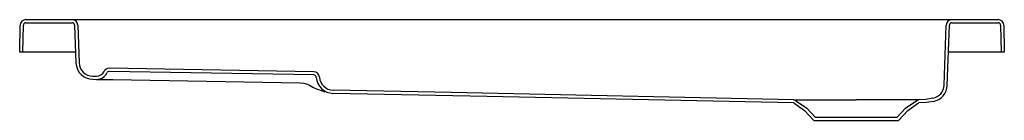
# Model space of a CAD drawing. Header units: millimetres. Extents: x 5156.21 to 5157.41, y 3660.38 to 3660.5.
import ezdxf

# ---------------------------------------------------------------- set-up
doc = ezdxf.new("R2010")
doc.units = ezdxf.units.MM
doc.layers.add('SANINDUSA', color=3, linetype='Continuous')

msp = doc.modelspace()

# ---------------------------------------------------------------- linework, layer by layer
at = {"layer": 'SANINDUSA'}
for p, q in [((5156.2148, 3660.5047), (5156.2711, 3660.5047)), ((5156.2148, 3660.5008), (5156.2711, 3660.5008)), ((5156.2711, 3660.5047), (5156.2981, 3660.5047)), ((5156.2981, 3660.5047), (5157.3177, 3660.5047)), ((5157.3177, 3660.5047), (5157.3447, 3660.5047)), ((5157.3447, 3660.5047), (5157.401, 3660.5047)), ((5157.3447, 3660.5008), (5157.401, 3660.5008)), ((5156.2072, 3660.4647), (5156.2078, 3660.4978)), ((5156.2111, 3660.4647), (5156.2117, 3660.4978)), ((5156.2742, 3660.4978), (5156.2758, 3660.4516)), ((5156.2781, 3660.498), (5156.2797, 3660.4518)), ((5157.3351, 3660.4243), (5157.3377, 3660.498)), ((5157.339, 3660.4242), (5157.3416, 3660.4978)), ((5157.4041, 3660.4978), (5157.4047, 3660.4647)), ((5157.408, 3660.4978), (5157.4086, 3660.4647)), ((5156.2111, 3660.4647), (5156.2072, 3660.4647)), ((5156.2122, 3660.4647), (5156.2111, 3660.4647)), ((5156.2754, 3660.4647), (5156.2122, 3660.4647)), ((5157.4036, 3660.4647), (5157.3404, 3660.4647)), ((5157.4047, 3660.4647), (5157.4036, 3660.4647)), ((5157.4086, 3660.4647), (5157.4047, 3660.4647)), ((5156.5661, 3660.4407), (5156.3165, 3660.445)), ((5156.566, 3660.4368), (5156.3165, 3660.4411)), ((5156.2964, 3660.4354), (5156.3009, 3660.4353)), ((5156.2964, 3660.4315), (5156.3008, 3660.4314)), ((5156.3208, 3660.4311), (5156.5496, 3660.4271)), ((5156.5582, 3660.4255), (5156.561, 3660.4242)), ((5156.561, 3660.4242), (5156.5629, 3660.4232)), ((5157.1539, 3660.4057), (5157.1676, 3660.3961)), ((5157.2882, 3660.3961), (5157.3019, 3660.4057)), ((5157.1517, 3660.4025), (5157.165, 3660.3931)), ((5157.165, 3660.3931), (5157.1762, 3660.3811)), ((5157.1676, 3660.3961), (5157.1779, 3660.385)), ((5157.2779, 3660.385), (5157.2882, 3660.3961)), ((5157.2796, 3660.3811), (5157.2908, 3660.3931)), ((5157.2908, 3660.3931), (5157.3041, 3660.4025)), ((5157.1762, 3660.3811), (5157.2796, 3660.3811)), ((5157.1779, 3660.385), (5157.2779, 3660.385))]:
    msp.add_line(p, q, dxfattribs=at)
at = {"layer": 'SANINDUSA', "flags": 128}
for points in [[(5156.3008, 3660.4314), (5156.3009, 3660.4314), (5156.3013, 3660.4314), (5156.3018, 3660.4314), (5156.3025, 3660.4314), (5156.3035, 3660.4314), (5156.3046, 3660.4313), (5156.306, 3660.4313), (5156.3074, 3660.4313), (5156.3091, 3660.4313), (5156.3108, 3660.4312), (5156.3127, 3660.4312), (5156.3146, 3660.4312), (5156.3167, 3660.4311), (5156.3187, 3660.4311), (5156.3208, 3660.4311)], [(5156.5496, 3660.4271), (5156.5539, 3660.4266), (5156.5582, 3660.4255)], [(5157.1517, 3660.4064), (5156.7342, 3660.4152), (5156.5896, 3660.4182)], [(5157.1516, 3660.4025), (5156.7777, 3660.4103), (5156.5895, 3660.4143)], [(5157.1517, 3660.4064), (5157.1529, 3660.4062), (5157.1539, 3660.4057)], [(5157.1517, 3660.4064), (5157.1522, 3660.4064), (5157.1532, 3660.4064), (5157.1547, 3660.4064), (5157.1568, 3660.4064), (5157.1594, 3660.4064), (5157.1624, 3660.4064), (5157.1658, 3660.4064), (5157.1698, 3660.4064), (5157.1743, 3660.4064), (5157.1789, 3660.4064), (5157.184, 3660.4064), (5157.1895, 3660.4064), (5157.2279, 3660.4064)], [(5157.3019, 3660.4057), (5157.3029, 3660.4062), (5157.3041, 3660.4064)], [(5157.3215, 3660.4082), (5157.3129, 3660.4069), (5157.3041, 3660.4064)], [(5157.3222, 3660.4044), (5157.3133, 3660.403), (5157.3042, 3660.4025)]]:
    msp.add_lwpolyline(points, dxfattribs=at)
at = {"layer": 'SANINDUSA'}
for centre, radius, start, end in [((5156.2148, 3660.4977), 0.007, 90, 179), ((5156.2148, 3660.4977), 0.0031, 90, 179), ((5156.2711, 3660.4977), 0.007, 2, 90), ((5156.2711, 3660.4977), 0.0031, 2, 90), ((5157.3447, 3660.4977), 0.007, 90, 178), ((5157.3447, 3660.4977), 0.0031, 90, 178), ((5157.401, 3660.4977), 0.007, 1, 90), ((5157.401, 3660.4977), 0.0031, 1, 90), ((5156.2967, 3660.4524), 0.0209, 182, 269), ((5156.2967, 3660.4524), 0.017, 182, 269), ((5156.3011, 3660.4453), 0.0139, 269, 334.6843), ((5156.3011, 3660.4453), 0.01, 269, 334.6843), ((5156.3164, 3660.438), 0.007, 89, 154.6843), ((5156.3164, 3660.438), 0.0031, 89, 154.6843), ((5156.566, 3660.4337), 0.007, 3.598, 88.9998), ((5156.566, 3660.4337), 0.0031, 3.5979, 88.9999), ((5156.5899, 3660.4352), 0.0209, 183.6131, 268.7849), ((5156.5899, 3660.4352), 0.017, 183.6132, 268.7848), ((5156.5898, 3660.4666), 0.0511, 238.1667, 260.223), ((5157.3181, 3660.4249), 0.017, 281.3598, 358.0002), ((5157.3181, 3660.4249), 0.0209, 281.3594, 358.0001), ((5157.2674, 3623.2052), 37.2012, 89.94341, 90.0608), ((5157.1516, 3660.4024), 0.0001, 55, 88.8049), ((5157.3042, 3660.4024), 0.0001, 90.7493, 125)]:
    msp.add_arc(centre, radius, start, end, dxfattribs=at)

doc.saveas('drawing.dxf')
